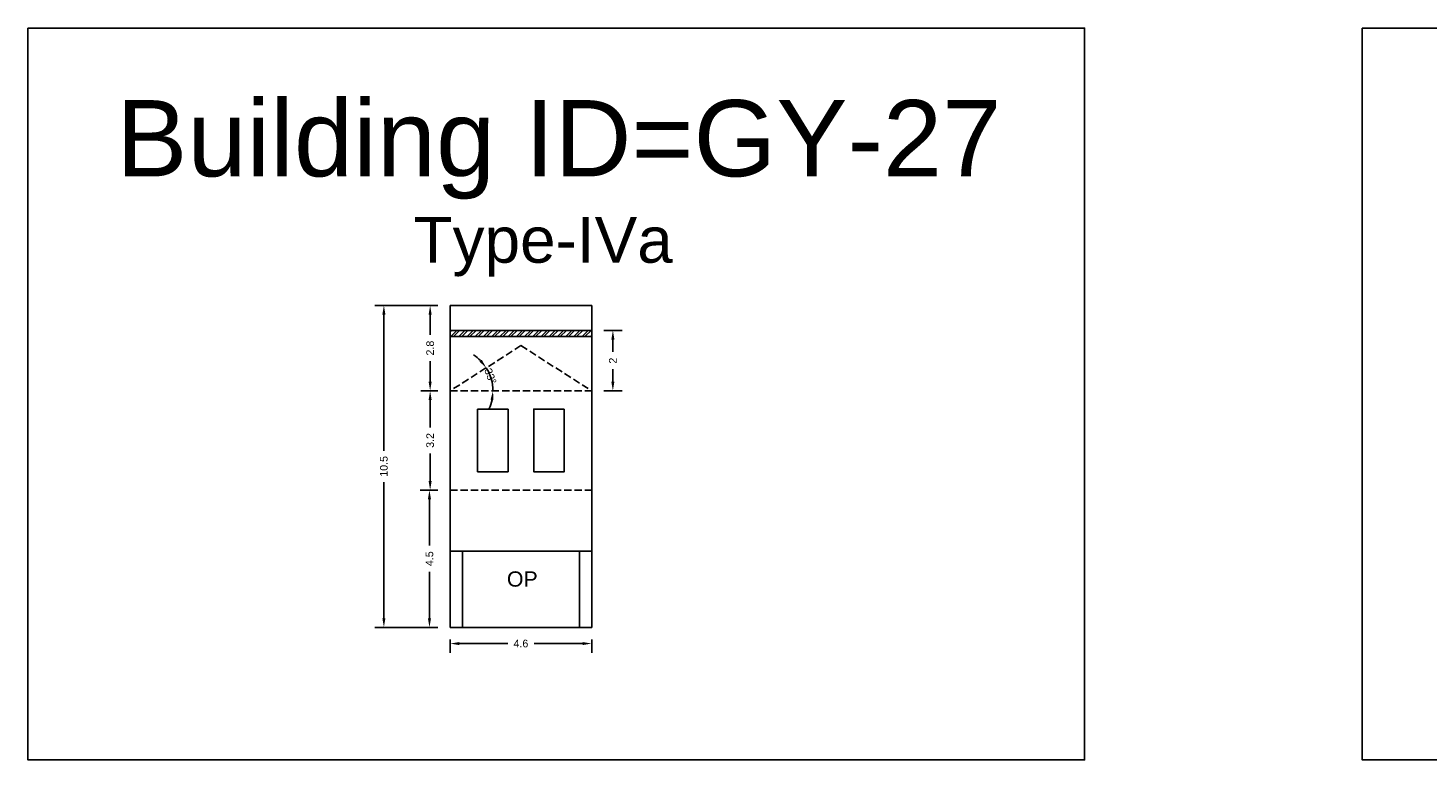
# Model space of a CAD drawing. Header units: metres. Extents: x 3416649 to 3417076, y -6712857 to -6712690.
# Tile 24 of 43: x 3416880 to 3416926, y -6712787 to -6712763. Entities that reach past the tile are written whole.
import ezdxf

# ---------------------------------------------------------------- set-up
doc = ezdxf.new("R2010")
doc.units = ezdxf.units.M
doc.linetypes.add('ACAD_ISO02W100', pattern=[15, 12, -3])
doc.layers.add('Dotted', color=7, linetype='ACAD_ISO02W100', plot=False)
doc.styles.get("Standard").update_dxf_attribs({"font": 'arial.ttf'})
doc.dimstyles.new('ISO-25', dxfattribs={"dimtxt": 0.25, "dimasz": 0.3, "dimexe": 0.3, "dimexo": 0.4, "dimgap": 0.2, "dimtad": 0, "dimdec": 1, "dimdsep": 46, "dimtxsty": 'Standard', "dimcen": 2.5, "dimadec": 0, "dimazin": 0, "dimtfac": 1, "dimtdec": 1, "dimtmove": 0, "dimatfit": 3, "dimfxl": 1, "dimarcsym": 0})

# ---------------------------------------------------------------- blocks, each defined once
blk = doc.blocks.new('*D188')
at = {"color": 0, "lineweight": -2, "transparency": 16777216}
for p, q in [((3416893.694, -6712774.673), (3416893.137, -6712774.673)), ((3416893.437, -6712774.973), (3416893.437, -6712775.872)), ((3416893.437, -6712777.623), (3416893.437, -6712776.724)), ((3416893.694, -6712777.923), (3416893.137, -6712777.923))]:
    blk.add_line(p, q, dxfattribs=at)
at = {"color": 0, "transparency": 16777216}
for points in [[(3416893.387, -6712774.973), (3416893.487, -6712774.973), (3416893.437, -6712774.673)], [(3416893.387, -6712777.623), (3416893.487, -6712777.623), (3416893.437, -6712777.923)]]:
    blk.add_solid(points, dxfattribs=at)
at = {"layer": 'Defpoints', "color": 0, "transparency": 16777216}
for p in [(3416893.437, -6712774.673), (3416894.094, -6712774.673), (3416894.094, -6712777.923)]:
    blk.add_point(p, dxfattribs=at)
at = {"color": 0, "transparency": 16777216, "insert": (3416893.437, -6712776.298), "char_height": 0.25, "attachment_point": 5, "rotation": 90}
blk.add_mtext('3.2', dxfattribs=at)
blk = doc.blocks.new('*D189')
at = {"color": 0, "lineweight": -2, "transparency": 16777216}
for p, q in [((3416893.694, -6712777.923), (3416893.115, -6712777.923)), ((3416893.415, -6712778.223), (3416893.415, -6712779.739)), ((3416893.415, -6712782.123), (3416893.415, -6712780.606)), ((3416893.694, -6712782.423), (3416893.115, -6712782.423))]:
    blk.add_line(p, q, dxfattribs=at)
at = {"color": 0, "transparency": 16777216}
for points in [[(3416893.365, -6712778.223), (3416893.465, -6712778.223), (3416893.415, -6712777.923)], [(3416893.365, -6712782.123), (3416893.465, -6712782.123), (3416893.415, -6712782.423)]]:
    blk.add_solid(points, dxfattribs=at)
at = {"layer": 'Defpoints', "color": 0, "transparency": 16777216}
for p in [(3416893.415, -6712777.923), (3416894.094, -6712777.923), (3416894.094, -6712782.423)]:
    blk.add_point(p, dxfattribs=at)
at = {"color": 0, "transparency": 16777216, "insert": (3416893.415, -6712780.173), "char_height": 0.25, "attachment_point": 5, "rotation": 90}
blk.add_mtext('4.5', dxfattribs=at)
blk = doc.blocks.new('*D190')
at = {"color": 0, "lineweight": -2, "transparency": 16777216}
for start, end in [(44.8053, 57.0756), (360, 32.5351), (335.4594, 347.7297)]:
    blk.add_arc((3416894.094, -6712774.673), 1.404, start, end, dxfattribs=at)
at = {"color": 0, "transparency": 16777216}
for points in [[(3416895.129, -6712773.653), (3416895.051, -6712773.715), (3416895.277, -6712773.918)], [(3416895.416, -6712774.966), (3416895.515, -6712774.976), (3416895.498, -6712774.673)]]:
    blk.add_solid(points, dxfattribs=at)
at = {"layer": 'Defpoints', "color": 0, "transparency": 16777216}
for p in [(3416896.414, -6712773.193), (3416894.094, -6712774.673), (3416894.094, -6712774.673), (3416895.472, -6712774.409), (3416898.734, -6712774.673)]:
    blk.add_point(p, dxfattribs=at)
at = {"color": 0, "transparency": 16777216, "insert": (3416895.413, -6712774.192), "char_height": 0.25, "attachment_point": 5, "rotation": 290.0386}
blk.add_mtext('33°', dxfattribs=at)
blk = doc.blocks.new('*D191')
at = {"color": 0, "lineweight": -2, "transparency": 16777216}
for p, q in [((3416893.694, -6712771.873), (3416893.137, -6712771.873)), ((3416893.437, -6712772.173), (3416893.437, -6712772.843)), ((3416893.437, -6712774.373), (3416893.437, -6712773.703)), ((3416893.694, -6712774.673), (3416893.137, -6712774.673))]:
    blk.add_line(p, q, dxfattribs=at)
at = {"color": 0, "transparency": 16777216}
for points in [[(3416893.387, -6712772.173), (3416893.487, -6712772.173), (3416893.437, -6712771.873)], [(3416893.387, -6712774.373), (3416893.487, -6712774.373), (3416893.437, -6712774.673)]]:
    blk.add_solid(points, dxfattribs=at)
at = {"layer": 'Defpoints', "color": 0, "transparency": 16777216}
for p in [(3416893.437, -6712771.873), (3416894.094, -6712771.873), (3416894.094, -6712774.673)]:
    blk.add_point(p, dxfattribs=at)
at = {"color": 0, "transparency": 16777216, "insert": (3416893.437, -6712773.273), "char_height": 0.25, "attachment_point": 5, "rotation": 90}
blk.add_mtext('2.8', dxfattribs=at)
blk = doc.blocks.new('*D192')
at = {"color": 0, "lineweight": -2, "transparency": 16777216}
for p, q in [((3416894.094, -6712782.823), (3416894.094, -6712783.253)), ((3416894.394, -6712782.953), (3416895.982, -6712782.953)), ((3416898.434, -6712782.953), (3416896.847, -6712782.953)), ((3416898.734, -6712782.823), (3416898.734, -6712783.253))]:
    blk.add_line(p, q, dxfattribs=at)
at = {"color": 0, "transparency": 16777216}
for points in [[(3416894.394, -6712782.903), (3416894.394, -6712783.003), (3416894.094, -6712782.953)], [(3416898.434, -6712782.903), (3416898.434, -6712783.003), (3416898.734, -6712782.953)]]:
    blk.add_solid(points, dxfattribs=at)
at = {"layer": 'Defpoints', "color": 0, "transparency": 16777216}
for p in [(3416894.094, -6712782.423), (3416898.734, -6712782.423), (3416898.734, -6712782.953)]:
    blk.add_point(p, dxfattribs=at)
at = {"color": 0, "transparency": 16777216, "insert": (3416896.414, -6712782.953), "char_height": 0.25, "attachment_point": 5}
blk.add_mtext('4.6', dxfattribs=at)
blk = doc.blocks.new('*D193')
at = {"color": 0, "lineweight": -2, "transparency": 16777216}
for p, q in [((3416893.694, -6712771.873), (3416891.62, -6712771.873)), ((3416891.92, -6712772.173), (3416891.92, -6712776.634)), ((3416891.92, -6712782.123), (3416891.92, -6712777.662)), ((3416893.694, -6712782.423), (3416891.62, -6712782.423))]:
    blk.add_line(p, q, dxfattribs=at)
at = {"color": 0, "transparency": 16777216}
for points in [[(3416891.87, -6712772.173), (3416891.97, -6712772.173), (3416891.92, -6712771.873)], [(3416891.87, -6712782.123), (3416891.97, -6712782.123), (3416891.92, -6712782.423)]]:
    blk.add_solid(points, dxfattribs=at)
at = {"layer": 'Defpoints', "color": 0, "transparency": 16777216}
for p in [(3416891.92, -6712771.873), (3416894.094, -6712771.873), (3416894.094, -6712782.423)]:
    blk.add_point(p, dxfattribs=at)
at = {"color": 0, "transparency": 16777216, "insert": (3416891.92, -6712777.148), "char_height": 0.25, "attachment_point": 5, "rotation": 90}
blk.add_mtext('10.5', dxfattribs=at)
blk = doc.blocks.new('*D194')
at = {"color": 0, "lineweight": -2, "transparency": 16777216}
for p, q in [((3416899.134, -6712772.693), (3416899.729, -6712772.693)), ((3416899.429, -6712772.993), (3416899.429, -6712773.4)), ((3416899.429, -6712774.373), (3416899.429, -6712773.966)), ((3416899.134, -6712774.673), (3416899.729, -6712774.673))]:
    blk.add_line(p, q, dxfattribs=at)
at = {"color": 0, "transparency": 16777216}
for points in [[(3416899.379, -6712772.993), (3416899.479, -6712772.993), (3416899.429, -6712772.693)], [(3416899.379, -6712774.373), (3416899.479, -6712774.373), (3416899.429, -6712774.673)]]:
    blk.add_solid(points, dxfattribs=at)
at = {"layer": 'Defpoints', "color": 0, "transparency": 16777216}
for p in [(3416898.734, -6712772.693), (3416899.429, -6712772.693), (3416898.734, -6712774.673)]:
    blk.add_point(p, dxfattribs=at)
at = {"color": 0, "transparency": 16777216, "insert": (3416899.429, -6712773.683), "char_height": 0.25, "attachment_point": 5, "rotation": 90}
blk.add_mtext('2', dxfattribs=at)

msp = doc.modelspace()

# ---------------------------------------------------------------- hatches: boundary and pattern name
h = msp.add_hatch()
h.set_pattern_fill('ANSI32', color=256, scale=0.02)
h.set_pattern_definition([(45, (-8.55752, 0), (-0.134703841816, 0.134703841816), []), (45, (-8.46772, 0), (-0.134703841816, 0.134703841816), [])])
h.paths.add_polyline_path([(3416894.094, -6712772.693), (3416894.094, -6712772.893), (3416898.734, -6712772.893), (3416898.734, -6712772.693)])

# ---------------------------------------------------------------- linework, layer by layer
for points in [[(3416880.251, -6712762.787), (3416914.897, -6712762.787), (3416914.897, -6712786.767), (3416880.251, -6712786.767)], [(3416923.999, -6712762.787), (3416960.669, -6712762.787), (3416960.669, -6712786.767), (3416923.999, -6712786.767)], [(3416897.834, -6712775.273), (3416896.834, -6712775.273), (3416896.834, -6712777.323), (3416897.834, -6712777.323)], [(3416894.494, -6712779.923), (3416898.334, -6712779.923), (3416898.334, -6712782.423), (3416894.494, -6712782.423)]]:
    msp.add_lwpolyline(points, close=True)
for points in [[(3416894.094, -6712771.873), (3416898.734, -6712771.873)], [(3416894.094, -6712771.873), (3416894.094, -6712782.423)], [(3416898.734, -6712771.873), (3416898.734, -6712782.423)], [(3416894.094, -6712772.693), (3416898.734, -6712772.693)], [(3416894.094, -6712772.893), (3416898.734, -6712772.893)], [(3416894.994, -6712775.273), (3416895.994, -6712775.273)], [(3416894.994, -6712775.273), (3416894.994, -6712777.323)], [(3416895.994, -6712775.273), (3416895.994, -6712777.323)], [(3416896.834, -6712775.273), (3416896.834, -6712777.323)], [(3416896.834, -6712775.273), (3416897.834, -6712775.273)], [(3416897.834, -6712775.273), (3416897.834, -6712777.323)], [(3416894.994, -6712777.323), (3416895.994, -6712777.323)], [(3416896.834, -6712777.323), (3416897.834, -6712777.323)], [(3416894.094, -6712779.923), (3416898.734, -6712779.923)], [(3416894.494, -6712779.923), (3416894.494, -6712782.423)], [(3416898.334, -6712779.923), (3416898.334, -6712782.423)], [(3416894.094, -6712782.423), (3416898.734, -6712782.423)]]:
    msp.add_lwpolyline(points)
at = {"layer": 'Dotted', "ltscale": 0.02}
for points in [[(3416896.414, -6712773.193), (3416894.094, -6712774.673)], [(3416896.414, -6712773.193), (3416898.734, -6712774.673)], [(3416894.094, -6712774.673), (3416898.734, -6712774.673)], [(3416894.094, -6712777.923), (3416898.734, -6712777.923)]]:
    msp.add_lwpolyline(points, dxfattribs=at)

# ---------------------------------------------------------------- texts
at = {"attachment_point": 1}
for s, width, heights, insert, char_height in [('Building ID=GY-27', 67.86454, [0.517], (3416883.148, -6712765.147), 2.5), ('Type-IVa ', 9.99112, [0.517], (3416892.893, -6712768.976), 1.5), ('OP', 1.17554, [0], (3416895.955, -6712780.588), 0.5)]:
    msp.add_mtext_dynamic_manual_height_columns(s, width=width, gutter_width=12.5, heights=heights, dxfattribs=dict(at, insert=insert, char_height=char_height))

# ---------------------------------------------------------------- dimensions: what is measured, and where the dimension line sits
for base, p1, p2, picture, middle in [((3416891.919726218, -6712771.87284014), (3416894.094042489, -6712782.422840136), (3416894.094042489, -6712771.872840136), '*D193', (3416891.919726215, -6712777.147840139)), ((3416893.437, -6712771.873), (3416894.094, -6712774.673), (3416894.094, -6712771.873), '*D191', (3416893.437, -6712773.273)), ((3416899.429, -6712772.693), (3416898.734, -6712774.673), (3416898.734, -6712772.693), '*D194', (3416899.429, -6712773.683)), ((3416893.436793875, -6712774.672840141), (3416894.094042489, -6712777.922840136), (3416894.094042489, -6712774.672840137), '*D188', (3416893.436793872, -6712776.297840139)), ((3416893.415, -6712777.923), (3416894.094, -6712782.423), (3416894.094, -6712777.923), '*D189', (3416893.415, -6712780.173))]:
    dim = msp.add_linear_dim(base=base, p1=p1, p2=p2, angle=90, dimstyle='ISO-25')
    dim.commit()
    dim.dimension.update_dxf_attribs({"geometry": picture, "text_midpoint": middle})
dim = msp.add_angular_dim_2l(base=(3416895.472, -6712774.409), line1=((3416894.094, -6712774.673), (3416898.734, -6712774.673)), line2=((3416896.414, -6712773.193), (3416894.094, -6712774.673)), dimstyle='ISO-25')
dim.commit()
dim.dimension.update_dxf_attribs({"geometry": '*D190', "text_midpoint": (3416895.413, -6712774.192), "dimtype": 162})
dim = msp.add_linear_dim(base=(3416898.734, -6712782.953), p1=(3416894.094, -6712782.423), p2=(3416898.734, -6712782.423), dimstyle='ISO-25')
dim.commit()
dim.dimension.update_dxf_attribs({"geometry": '*D192', "text_midpoint": (3416896.414, -6712782.953)})

doc.saveas('drawing.dxf')
